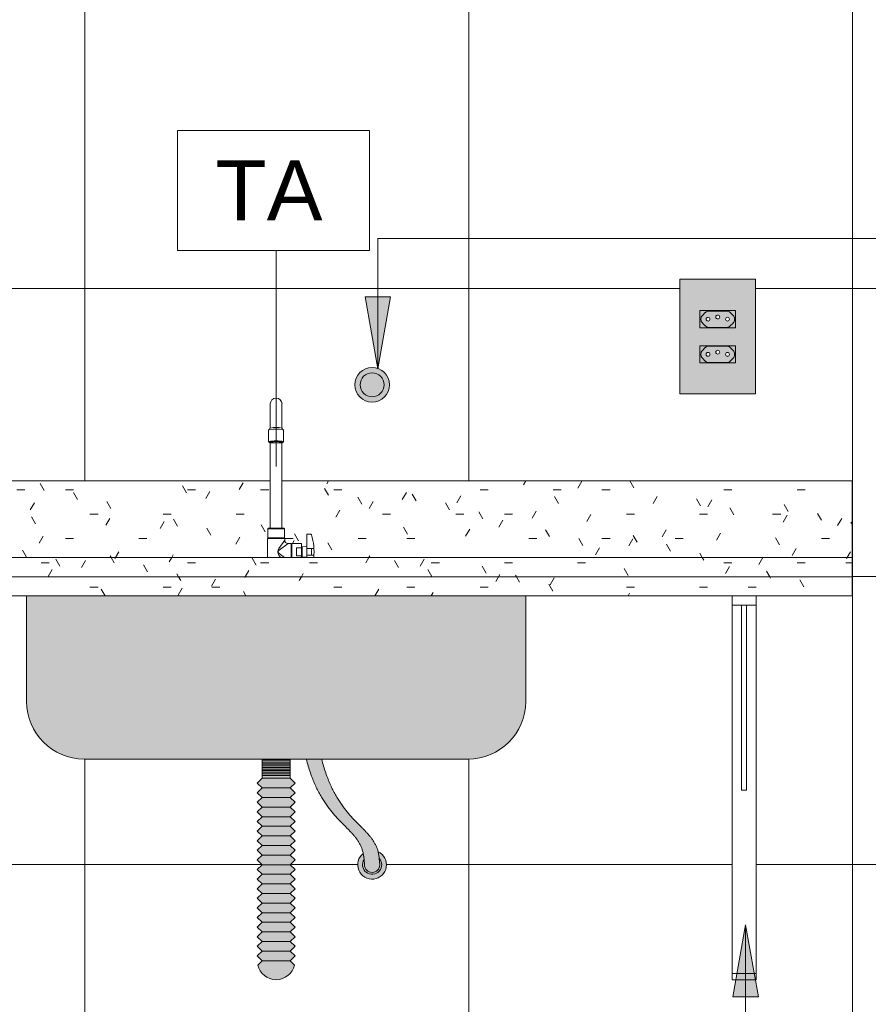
# Model space of a CAD drawing. Header units: metres. Extents: x 2.8 to 25.9, y -18.3 to 3.
# Tile 4 of 13: x 4.346 to 5.231, y 0.455 to 1.48. Entities that reach past the tile are written whole.
import ezdxf

# ---------------------------------------------------------------- set-up
doc = ezdxf.new("R2010")
doc.units = ezdxf.units.M
for name, color, linetype, lineweight in [('A-ANNO-KEYN', 7, 'Continuous', 9), ('A-DETL-GENF', 7, 'Continuous', 5), ('A-GENM', 7, 'Continuous', 5), ('A-WALL-PATT', 7, 'Continuous', 5), ('E-ELEC-FIXT', 7, 'Continuous', 5), ('G-ANNO-TEXT', 7, 'Continuous', 9), ('P-SANR-FIXT', 7, 'Continuous', 5), ('Q-CASE', 7, 'Continuous', 5), ('Q-SPCQ', 7, 'Continuous', 5)]:
    doc.layers.add(name, color=color, linetype=linetype, lineweight=lineweight)
doc.layers.add('A-DETL', color=7, linetype='Continuous', lineweight=5, true_color=0x00a600)
doc.styles.add('Arial_3', font='arial.ttf', dxfattribs={"height": 0.0625})
pattern_1 = [(0, (0, 0), (0.1016, 0.0254), [0.00838, -0.06782, 0.00838, -0.06782, -0.4064]), (0, (0, 0), (0.1016, 0.0254), [-0.1524, 0.00838, -0.14402, 0.00838, -0.06782, -0.1778]), (0, (0, 0), (0.1016, 0.0254), [-0.381, 0.00838, -0.04242, 0.00838, -0.11862]), (120, (0.0381, 0.0127), (-0.07279705, 0.07528818), [0.00838, -0.06782, 0.00838, -0.06782, -0.4064]), (120, (0.0381, 0.0127), (-0.07279705, 0.07528818), [-0.1524, 0.00838, -0.14402, 0.00838, -0.06782, -0.1778]), (120, (0.0381, 0.0127), (-0.07279705, 0.07528818), [-0.381, 0.00838, -0.04242, 0.00838, -0.11862]), (240, (0.0508, 0.0635), (-0.02880295, -0.10068818), [0.00838, -0.06782, 0.00838, -0.06782, -0.4064]), (240, (0.0508, 0.0635), (-0.02880295, -0.10068818), [-0.1524, 0.00838, -0.14402, 0.00838, -0.06782, -0.1778]), (240, (0.0508, 0.0635), (-0.02880295, -0.10068818), [-0.381, 0.00838, -0.04242, 0.00838, -0.11862])]

# ---------------------------------------------------------------- blocks, each defined once
blk = doc.blocks.new('Tampo de Bancada com Cuba - Granilite 50cm-2857465-2c')
at = {"layer": 'Q-CASE', "true_color": 0x808080}
h = blk.add_hatch(dxfattribs=at)
h.set_pattern_fill('FP_2', color=8, style=0, pattern_type=2)
h.set_pattern_definition(pattern_1)
h.paths.add_polyline_path([(4.0136, 0.92), (4.6046, 0.92), (4.6046, 0.9398), (4.6059, 0.9398), (4.6059, 0.9407), (4.605, 0.9407), (4.605, 0.9499), (4.6059, 0.9505), (4.6075, 0.9505), (4.6075, 1), (4.0136, 1), (4.0136, 0.9238)])
h.paths.add_polyline_path([(4.8763, 0.92), (5.2136, 0.92), (5.2136, 1), (4.6197, 1), (4.6197, 0.9505), (4.6216, 0.9505), (4.6222, 0.9499), (4.6222, 0.9407), (4.6213, 0.9407), (4.6214, 0.9398), (4.6225, 0.9398), (4.6226, 0.9373), (4.6236, 0.9357), (4.6251, 0.9348), (4.628, 0.9347), (4.6292, 0.9344), (4.6292, 0.9337), (4.63, 0.9337), (4.63, 0.9345), (4.64, 0.9345), (4.64, 0.9305), (4.6408, 0.9305), (4.6408, 0.9313), (4.6457, 0.9314), (4.6457, 0.9442), (4.6497, 0.9442), (4.6504, 0.9437), (4.6529, 0.9319), (4.6529, 0.92), (4.8325, 0.92)])
h.paths.add_polyline_path([(4.64, 0.92), (4.6457, 0.92), (4.6457, 0.9205), (4.6408, 0.9206), (4.6408, 0.9214), (4.64, 0.9214), (4.64, 0.9205)])
h = blk.add_hatch(dxfattribs=at)
h.set_pattern_fill('FP_2', color=8, style=0, pattern_type=2)
h.set_pattern_definition(pattern_1)
h.paths.add_polyline_path([(4.9638, 0.9), (5.2136, 0.9), (5.2136, 0.92), (4.0136, 0.92), (4.0136, 0.9), (4.8763, 0.9)])
h = blk.add_hatch(dxfattribs=at)
h.set_pattern_fill('FP_2', color=8, style=0, pattern_type=2)
h.set_pattern_definition(pattern_1)
h.paths.add_polyline_path([(5.2136, 0.88), (5.2136, 0.9), (4.0136, 0.9), (4.0136, 0.88), (4.9638, 0.88)])
at = {"layer": 'Q-CASE'}
for p, q in [((4.0136, 1), (4.6075, 1)), ((4.6197, 1), (5.2136, 1)), ((5.2136, 1), (5.2136, 0.92)), ((4.0136, 0.92), (5.2136, 0.92)), ((5.2136, 0.9), (5.2136, 0.92)), ((5.2136, 0.9), (4.0136, 0.9)), ((4.0136, 0.9), (5.2136, 0.9)), ((5.2136, 0.88), (5.2136, 0.9)), ((4.3536, 0.88), (4.0136, 0.88)), ((5.2136, 0.88), (4.8736, 0.88))]:
    blk.add_line(p, q, dxfattribs=at)
blk = doc.blocks.new('TORNEIRA DE MESA_ BICA MÓVEL_ BICA ALTA - 1167_C34_Cromado CR10-2217854-2c')
at = {"layer": 'P-SANR-FIXT'}
for p, q in [((4.6075, 1.08), (4.6075, 1.055)), ((4.6197, 1.055), (4.6197, 1.08)), ((4.6057, 1.053), (4.6057, 1.0409)), ((4.6214, 1.0409), (4.6214, 1.053)), ((4.6075, 1.0396), (4.6075, 0.9505)), ((4.6197, 0.9505), (4.6197, 1.0396)), ((4.6056, 0.9505), (4.605, 0.9499)), ((4.605, 0.9499), (4.605, 0.9407)), ((4.605, 0.9499), (4.6222, 0.9499)), ((4.6075, 0.9505), (4.6056, 0.9505)), ((4.6075, 0.9505), (4.6197, 0.9505)), ((4.6216, 0.9505), (4.6197, 0.9505)), ((4.6222, 0.9499), (4.6216, 0.9505)), ((4.6222, 0.9407), (4.6222, 0.9499)), ((4.6497, 0.9442), (4.6457, 0.9442)), ((4.6457, 0.9442), (4.6457, 0.9314)), ((4.6059, 0.9398), (4.6046, 0.9398)), ((4.6046, 0.9398), (4.6046, 0.92)), ((4.605, 0.9407), (4.6059, 0.9407)), ((4.6059, 0.9407), (4.6059, 0.9398)), ((4.6059, 0.9407), (4.6213, 0.9407)), ((4.6059, 0.9398), (4.6213, 0.9398)), ((4.6225, 0.9382), (4.6165, 0.9294)), ((4.626, 0.9347), (4.6168, 0.9277)), ((4.6213, 0.9398), (4.6213, 0.9407)), ((4.6213, 0.9407), (4.6222, 0.9407)), ((4.6225, 0.9398), (4.6213, 0.9398)), ((4.6225, 0.9382), (4.6225, 0.9398)), ((4.6292, 0.9347), (4.626, 0.9347)), ((4.6292, 0.9337), (4.6292, 0.9347)), ((4.63, 0.9337), (4.6292, 0.9337)), ((4.6292, 0.9337), (4.6292, 0.92)), ((4.64, 0.9345), (4.63, 0.9345)), ((4.63, 0.9345), (4.63, 0.9337)), ((4.63, 0.92), (4.63, 0.9337)), ((4.64, 0.9305), (4.64, 0.9345)), ((4.6168, 0.9242), (4.6223, 0.92)), ((4.6348, 0.9301), (4.6348, 0.9218)), ((4.64, 0.9301), (4.6348, 0.9301)), ((4.6408, 0.9305), (4.64, 0.9305)), ((4.64, 0.9305), (4.64, 0.9214)), ((4.6457, 0.9314), (4.6408, 0.9313)), ((4.6408, 0.9313), (4.6408, 0.9305)), ((4.6408, 0.9305), (4.6408, 0.9214)), ((4.6457, 0.9314), (4.6457, 0.9205)), ((4.6457, 0.9295), (4.6529, 0.9295)), ((4.6165, 0.9225), (4.6182, 0.92)), ((4.6348, 0.9218), (4.64, 0.9218)), ((4.64, 0.92), (4.64, 0.9214)), ((4.64, 0.9214), (4.6408, 0.9214)), ((4.6408, 0.9214), (4.6408, 0.9206)), ((4.6408, 0.9206), (4.6457, 0.9205)), ((4.6457, 0.9224), (4.6529, 0.9224)), ((4.6457, 0.9205), (4.6457, 0.92))]:
    blk.add_line(p, q, dxfattribs=at)
for centre, radius, start, end in [((4.6136, 1.08), 0.00611, 0, 180), ((4.6065, 1.0521), 0.00121, 92.5508, 131.4492), ((4.6055, 1.055), 0.00194, 300.0086, 0), ((4.6136, 0.9855), 0.0682, 84.0258, 95.9742), ((4.6136, 1.0204), 0.0351, 79.9629, 100.0371), ((4.6217, 1.055), 0.00194, 180, 239.9914), ((4.6206, 1.0521), 0.00121, 48.5508, 87.4492), ((4.6136, 0.9956), 0.0459, 80.1561, 99.8439), ((4.6069, 1.0409), 0.00113, 180, 234.4583), ((4.6078, 1.043), 0.00344, 243.1079, 264.8921), ((4.6136, 1.0995), 0.0602, 264.1674, 275.8326), ((4.6194, 1.043), 0.00344, 275.1079, 296.8921), ((4.6203, 1.0409), 0.00113, 305.5417, 0), ((4.6497, 0.9434), 0.0008, 20, 90), ((4.626, 0.9382), 0.0035, 180, 270), ((4.5943, 0.9259), 0.0588, 354.199, 17.5295), ((4.6214, 0.926), 0.00603, 145.542, 214.458), ((4.6181, 0.926), 0.00222, 127, 233), ((4.5943, 0.9259), 0.0561, 356.4132, 3.5868)]:
    blk.add_arc(centre, radius, start, end, dxfattribs=at)
blk.add_ellipse((4.6136, 1.0399), major_axis=(0.00662, 0), ratio=0.119103, start_param=5.892279, end_param=9.815684, dxfattribs=at)
blk = doc.blocks.new('1_b_2 Tomadas 2P_T_Conjunto 4x2 - a_ 2 Tomadas 2P_T 10A-V1-2c')
at = {"layer": 'A-GENM', "true_color": 0xfbfbfb}
h = blk.add_hatch(color=7, dxfattribs=at)
h.paths.add_polyline_path([(5.0342, 1.0906), (5.1131, 1.0906), (5.1131, 1.21), (5.0342, 1.21), (5.0342, 1.1101)])
h.paths.add_polyline_path([(5.0552, 1.1227), (5.0552, 1.1407), (5.0922, 1.1407), (5.0922, 1.1227), (5.0562, 1.1227)])
h.paths.add_polyline_path([(5.0681, 1.1593), (5.0552, 1.1593), (5.0552, 1.1773), (5.0922, 1.1773), (5.0922, 1.1593), (5.0732, 1.1593)])
at = {"layer": 'A-GENM'}
for p, q in [((5.1131, 1.21), (5.0342, 1.21)), ((5.0342, 1.0906), (5.0342, 1.21)), ((5.1131, 1.21), (5.1131, 1.0906)), ((5.0342, 1.0906), (5.1131, 1.0906))]:
    blk.add_line(p, q, dxfattribs=at)
blk = doc.blocks.new('x_Módulo de Tomada não listavel 2 - x_Módulo de Tomada não listavel 2-V2-2c')
at = {"layer": 'E-ELEC-FIXT', "true_color": 0xfbfbfb}
h = blk.add_hatch(color=7, dxfattribs=at)
h.paths.add_polyline_path([(5.0836, 1.1593), (5.0922, 1.1593), (5.0922, 1.1773), (5.0552, 1.1773), (5.0552, 1.1593), (5.0836, 1.1593)])
h.paths.add_polyline_path([(5.0727, 1.1598), (5.063, 1.16), (5.0618, 1.1605), (5.0601, 1.1619), (5.0569, 1.1654), (5.0564, 1.1666), (5.0563, 1.1693), (5.0564, 1.17), (5.0569, 1.1712), (5.0577, 1.1723), (5.0618, 1.1761), (5.0636, 1.1767), (5.0643, 1.1768), (5.0844, 1.1766), (5.0856, 1.1761), (5.0867, 1.1753), (5.0905, 1.1712), (5.0911, 1.1693), (5.0912, 1.1679), (5.091, 1.1666), (5.0905, 1.1654), (5.0897, 1.1643), (5.0856, 1.1605), (5.0841, 1.1599), (5.0831, 1.1598), (5.0732, 1.1598)])
h = blk.add_hatch(color=7, dxfattribs=at)
h.paths.add_polyline_path([(5.0732, 1.1598), (5.0844, 1.16), (5.0856, 1.1605), (5.0873, 1.1619), (5.0905, 1.1654), (5.091, 1.1666), (5.0911, 1.1693), (5.091, 1.17), (5.0905, 1.1712), (5.0897, 1.1723), (5.0856, 1.1761), (5.0838, 1.1767), (5.0831, 1.1768), (5.063, 1.1766), (5.0618, 1.1761), (5.0607, 1.1753), (5.0569, 1.1712), (5.0563, 1.1693), (5.0562, 1.1679), (5.0564, 1.1666), (5.0569, 1.1654), (5.0577, 1.1643), (5.0618, 1.1605), (5.0636, 1.1599), (5.0643, 1.1598)])
h.paths.add_polyline_path([(5.0838, 1.1663), (5.0828, 1.1666), (5.0821, 1.1673), (5.0818, 1.1686), (5.0821, 1.1694), (5.0828, 1.17), (5.0841, 1.1703), (5.0848, 1.17), (5.0855, 1.1693), (5.0858, 1.1683), (5.0855, 1.1673), (5.0848, 1.1666), (5.0841, 1.1663)])
h.paths.add_polyline_path([(5.0636, 1.1663), (5.0626, 1.1666), (5.0618, 1.1673), (5.0616, 1.1683), (5.0618, 1.1693), (5.0626, 1.17), (5.0636, 1.1703), (5.0646, 1.17), (5.0654, 1.1692), (5.0656, 1.1683), (5.0653, 1.1673), (5.0646, 1.1666), (5.0641, 1.1664)])
h.paths.add_polyline_path([(5.0737, 1.1686), (5.0727, 1.1688), (5.0719, 1.1697), (5.0717, 1.1706), (5.072, 1.1716), (5.0727, 1.1723), (5.0737, 1.1726), (5.0748, 1.1722), (5.0754, 1.1716), (5.0757, 1.1706), (5.0754, 1.1696), (5.0747, 1.1688), (5.0742, 1.1686)])
at = {"layer": 'E-ELEC-FIXT'}
for p, q in [((5.0922, 1.1773), (5.0552, 1.1773)), ((5.0552, 1.1773), (5.0552, 1.1593)), ((5.0577, 1.1723), (5.0607, 1.1753)), ((5.0643, 1.1768), (5.0831, 1.1768)), ((5.0867, 1.1753), (5.0897, 1.1723)), ((5.0922, 1.1593), (5.0922, 1.1773)), ((5.0552, 1.1593), (5.0922, 1.1593)), ((5.0562, 1.1679), (5.0562, 1.1687)), ((5.0607, 1.1613), (5.0577, 1.1643)), ((5.0831, 1.1598), (5.0643, 1.1598)), ((5.0897, 1.1643), (5.0867, 1.1613)), ((5.0912, 1.1687), (5.0912, 1.1679))]:
    blk.add_line(p, q, dxfattribs=at)
for centre, radius, start, end in [((5.0612, 1.1687), 0.005, 135, 180), ((5.0643, 1.1718), 0.005, 90, 135), ((5.0636, 1.1683), 0.002, 0, 180), ((5.0737, 1.1706), 0.002, 0, 180), ((5.0737, 1.1706), 0.002, 180, 0), ((5.0838, 1.1683), 0.002, 0, 180), ((5.0831, 1.1718), 0.005, 45, 90), ((5.0862, 1.1687), 0.005, 0, 45), ((5.0612, 1.1679), 0.005, 180, 225), ((5.0643, 1.1648), 0.005, 225, 270), ((5.0636, 1.1683), 0.002, 180, 0), ((5.0838, 1.1683), 0.002, 180, 0), ((5.0831, 1.1648), 0.005, 270, 315), ((5.0862, 1.1679), 0.005, 315, 0)]:
    blk.add_arc(centre, radius, start, end, dxfattribs=at)
blk = doc.blocks.new('x_Módulo de Tomada não listavel 2 - x_Módulo de Tomada não listavel 2-V3-2c')
at = {"layer": 'E-ELEC-FIXT', "true_color": 0xfbfbfb}
h = blk.add_hatch(color=7, dxfattribs=at)
h.paths.add_polyline_path([(5.0622, 1.1227), (5.0922, 1.1227), (5.0922, 1.1407), (5.0552, 1.1407), (5.0552, 1.1227), (5.0607, 1.1227)])
h.paths.add_polyline_path([(5.0742, 1.1232), (5.063, 1.1234), (5.0618, 1.1239), (5.0607, 1.1247), (5.0569, 1.1288), (5.0562, 1.1308), (5.0562, 1.1322), (5.0564, 1.1334), (5.0569, 1.1346), (5.0577, 1.1357), (5.0618, 1.1395), (5.0636, 1.1401), (5.0643, 1.1402), (5.0844, 1.14), (5.0856, 1.1395), (5.0867, 1.1387), (5.0905, 1.1346), (5.091, 1.1334), (5.0911, 1.1308), (5.091, 1.13), (5.0905, 1.1288), (5.0897, 1.1277), (5.0856, 1.1239), (5.0838, 1.1233), (5.0831, 1.1232), (5.0747, 1.1232)])
h = blk.add_hatch(color=7, dxfattribs=at)
h.paths.add_polyline_path([(5.0732, 1.1232), (5.0844, 1.1234), (5.0856, 1.1239), (5.0867, 1.1247), (5.0905, 1.1288), (5.0911, 1.1308), (5.0912, 1.1322), (5.091, 1.1334), (5.0905, 1.1346), (5.0887, 1.1367), (5.0856, 1.1395), (5.0838, 1.1401), (5.0831, 1.1402), (5.063, 1.14), (5.0618, 1.1395), (5.0607, 1.1387), (5.0569, 1.1346), (5.0564, 1.1334), (5.0562, 1.1308), (5.0564, 1.13), (5.0569, 1.1288), (5.0577, 1.1277), (5.0618, 1.1239), (5.0636, 1.1233), (5.0643, 1.1232)])
h.paths.add_polyline_path([(5.0838, 1.1297), (5.0828, 1.13), (5.082, 1.1308), (5.0818, 1.132), (5.0821, 1.1328), (5.0828, 1.1334), (5.0841, 1.1337), (5.0848, 1.1334), (5.0855, 1.1327), (5.0858, 1.1317), (5.0855, 1.1307), (5.0848, 1.13), (5.0841, 1.1297)])
h.paths.add_polyline_path([(5.0636, 1.1297), (5.0626, 1.13), (5.0618, 1.1308), (5.0616, 1.1317), (5.0618, 1.1327), (5.0626, 1.1334), (5.0636, 1.1337), (5.0646, 1.1334), (5.0654, 1.1326), (5.0656, 1.1317), (5.0653, 1.1307), (5.0646, 1.13), (5.0641, 1.1298)])
h.paths.add_polyline_path([(5.0737, 1.132), (5.0727, 1.1322), (5.0719, 1.1331), (5.0717, 1.134), (5.072, 1.135), (5.0727, 1.1357), (5.0737, 1.136), (5.0747, 1.1357), (5.0754, 1.135), (5.0757, 1.134), (5.0754, 1.133), (5.0747, 1.1322), (5.0742, 1.132)])
at = {"layer": 'E-ELEC-FIXT'}
for p, q in [((5.0922, 1.1407), (5.0552, 1.1407)), ((5.0552, 1.1407), (5.0552, 1.1227)), ((5.0577, 1.1357), (5.0607, 1.1387)), ((5.0643, 1.1402), (5.0831, 1.1402)), ((5.0867, 1.1387), (5.0897, 1.1357)), ((5.0922, 1.1227), (5.0922, 1.1407)), ((5.0562, 1.1313), (5.0562, 1.1321)), ((5.0912, 1.1321), (5.0912, 1.1313)), ((5.0552, 1.1227), (5.0922, 1.1227)), ((5.0607, 1.1247), (5.0577, 1.1277)), ((5.0831, 1.1232), (5.0643, 1.1232)), ((5.0897, 1.1277), (5.0867, 1.1247))]:
    blk.add_line(p, q, dxfattribs=at)
for centre, radius, start, end in [((5.0643, 1.1352), 0.005, 90, 135), ((5.0831, 1.1352), 0.005, 45, 90), ((5.0612, 1.1321), 0.005, 135, 180), ((5.0612, 1.1313), 0.005, 180, 225), ((5.0636, 1.1317), 0.002, 0, 180), ((5.0636, 1.1317), 0.002, 180, 0), ((5.0737, 1.134), 0.002, 0, 180), ((5.0737, 1.134), 0.002, 180, 0), ((5.0838, 1.1317), 0.002, 0, 180), ((5.0838, 1.1317), 0.002, 180, 0), ((5.0862, 1.1321), 0.005, 0, 45), ((5.0862, 1.1313), 0.005, 315, 0), ((5.0643, 1.1282), 0.005, 225, 270), ((5.0831, 1.1282), 0.005, 270, 315)]:
    blk.add_arc(centre, radius, start, end, dxfattribs=at)
blk = doc.blocks.new('MAO FRANCESA_2 - MAO FRANCESA_1-2701017-2c')
at = {"layer": 'Q-SPCQ'}
for p, q in [((5.0886, 0.8705), (5.0886, 0.88)), ((5.1136, 0.88), (5.1136, 0.8705)), ((5.0886, 0.8688), (5.0886, 0.8705)), ((5.1136, 0.8705), (5.0886, 0.8705)), ((5.0886, 0.4867), (5.0886, 0.8688)), ((5.0986, 0.6778), (5.0986, 0.8705)), ((5.1036, 0.8705), (5.1036, 0.6778)), ((5.1136, 0.8705), (5.1136, 0.8688)), ((5.1136, 0.8688), (5.1136, 0.4867)), ((5.0986, 0.6778), (5.1036, 0.6778)), ((5.0886, 0.48), (5.0886, 0.4867)), ((5.0886, 0.4867), (5.1136, 0.4867)), ((5.1136, 0.4867), (5.1136, 0.48)), ((5.1136, 0.48), (5.0886, 0.48))]:
    blk.add_line(p, q, dxfattribs=at)
blk = doc.blocks.new('Identificador de nota-chave - Número da nota-chave - Enquadrada-2426861-2c')
at = {"layer": 'A-ANNO-KEYN'}
for p, q in [((4.1338, 1.24), (4.1338, 1.365)), ((4.1338, 1.365), (4.3338, 1.365)), ((4.3338, 1.365), (4.3338, 1.24)), ((4.1338, 1.24), (4.3338, 1.24))]:
    blk.add_line(p, q, dxfattribs=at)

msp = doc.modelspace()

# ---------------------------------------------------------------- hatches: boundary and pattern name
at = {"layer": 'A-DETL-GENF', "true_color": 0xebebeb}
h = msp.add_hatch(color=7, dxfattribs=at)
h.paths.add_polyline_path([(4.7136, 1.082), (4.7182, 1.0826), (4.7226, 1.0844), (4.7268, 1.0879), (4.7292, 1.0912), (4.731, 1.0953), (4.7316, 1.1), (4.731, 1.1047), (4.7292, 1.109), (4.7257, 1.1132), (4.7226, 1.1156), (4.7182, 1.1174), (4.7136, 1.118), (4.7089, 1.1174), (4.7046, 1.1156), (4.7009, 1.1127), (4.698, 1.109), (4.6962, 1.1047), (4.6956, 1.1), (4.6962, 1.0953), (4.698, 1.091), (4.7015, 1.0868), (4.7047, 1.0843), (4.7089, 1.0826), (4.7104, 1.0824)])
h.paths.add_polyline_path([(4.7136, 1.0875), (4.7104, 1.0879), (4.707, 1.0894), (4.7046, 1.0914), (4.7028, 1.0938), (4.7015, 1.0968), (4.7012, 1.1011), (4.7015, 1.1032), (4.7028, 1.1063), (4.7047, 1.1088), (4.7073, 1.1108), (4.7104, 1.1121), (4.7136, 1.1125), (4.7168, 1.1121), (4.7198, 1.1108), (4.7224, 1.1088), (4.7244, 1.1063), (4.7257, 1.1032), (4.7261, 1.1), (4.7257, 1.0968), (4.7244, 1.0938), (4.7224, 1.0912), (4.7198, 1.0892), (4.7168, 1.0879)])
at = {"layer": 'A-DETL-GENF', "true_color": 0xffffff}
for points in [[(4.7136, 1.0875), (4.7168, 1.0879), (4.7201, 1.0894), (4.7224, 1.0912), (4.7244, 1.0938), (4.7257, 1.0968), (4.7261, 1.1), (4.7257, 1.1032), (4.7244, 1.1063), (4.7222, 1.109), (4.7198, 1.1108), (4.7168, 1.1121), (4.7136, 1.1125), (4.7104, 1.1121), (4.7073, 1.1108), (4.7046, 1.1086), (4.7028, 1.1063), (4.7015, 1.1032), (4.7012, 1.0989), (4.7015, 1.0968), (4.7028, 1.0938), (4.7047, 1.0912), (4.7073, 1.0892), (4.7104, 1.0879)], [(4.6112, 0.4804), (4.616, 0.4804), (4.6207, 0.4815), (4.6249, 0.4838), (4.6285, 0.487), (4.6311, 0.491), (4.6328, 0.4955), (4.6283, 0.5), (4.6333, 0.505), (4.6283, 0.51), (4.6333, 0.515), (4.6283, 0.52), (4.6333, 0.525), (4.6283, 0.53), (4.6333, 0.535), (4.6283, 0.54), (4.6333, 0.545), (4.6283, 0.55), (4.6333, 0.555), (4.6283, 0.56), (4.6333, 0.565), (4.6283, 0.57), (4.6333, 0.575), (4.6283, 0.58), (4.6333, 0.585), (4.6283, 0.59), (4.6333, 0.595), (4.6283, 0.6), (4.6333, 0.605), (4.6283, 0.61), (4.6333, 0.615), (4.6283, 0.62), (4.6333, 0.625), (4.6283, 0.63), (4.6333, 0.635), (4.6283, 0.64), (4.6333, 0.645), (4.6283, 0.65), (4.6333, 0.655), (4.6283, 0.66), (4.6333, 0.665), (4.6283, 0.67), (4.6333, 0.675), (4.6283, 0.68), (4.6333, 0.685), (4.6283, 0.69), (4.6283, 0.71), (4.5989, 0.71), (4.5989, 0.69), (4.5939, 0.685), (4.5989, 0.68), (4.5939, 0.675), (4.5989, 0.67), (4.5939, 0.665), (4.5989, 0.66), (4.5939, 0.655), (4.5989, 0.65), (4.5939, 0.645), (4.5989, 0.64), (4.5939, 0.635), (4.5989, 0.63), (4.5939, 0.625), (4.5989, 0.62), (4.5939, 0.615), (4.5989, 0.61), (4.5939, 0.605), (4.5989, 0.6), (4.5939, 0.595), (4.5989, 0.59), (4.5939, 0.585), (4.5989, 0.58), (4.5939, 0.575), (4.5989, 0.57), (4.5939, 0.565), (4.5989, 0.56), (4.5939, 0.555), (4.5989, 0.55), (4.5939, 0.545), (4.5989, 0.54), (4.5939, 0.535), (4.5989, 0.53), (4.5939, 0.525), (4.5989, 0.52), (4.5939, 0.515), (4.5989, 0.51), (4.5939, 0.505), (4.5989, 0.5), (4.5944, 0.4955), (4.596, 0.491), (4.5991, 0.4867), (4.6023, 0.4838), (4.6065, 0.4815)], [(4.7136, 0.592), (4.7166, 0.5927), (4.7176, 0.5931), (4.7198, 0.595), (4.7208, 0.5967), (4.7213, 0.5979), (4.7216, 0.6), (4.7209, 0.6067), (4.7208, 0.607), (4.7198, 0.6132), (4.7191, 0.6162), (4.7162, 0.6226), (4.7124, 0.6282), (4.7076, 0.6339), (4.692, 0.6499), (4.6866, 0.6563), (4.681, 0.6639), (4.6742, 0.6753), (4.6702, 0.6833), (4.6653, 0.6956), (4.6609, 0.71), (4.6449, 0.71), (4.6493, 0.6956), (4.6542, 0.6833), (4.6595, 0.6729), (4.665, 0.6639), (4.6706, 0.6563), (4.6762, 0.6497), (4.6964, 0.6282), (4.7002, 0.6226), (4.7031, 0.6162), (4.7049, 0.6088), (4.7059, 0.5979), (4.7073, 0.5952), (4.7084, 0.594), (4.7096, 0.5931), (4.7117, 0.5922)], [(4.7153, 0.5851), (4.7192, 0.5861), (4.7224, 0.5879), (4.7252, 0.5906), (4.7273, 0.5939), (4.7284, 0.5976), (4.7283, 0.6022), (4.7277, 0.6052), (4.7258, 0.6086), (4.7231, 0.6116), (4.72, 0.6136), (4.7209, 0.6067), (4.7225, 0.6044), (4.7233, 0.6019), (4.7235, 0.5997), (4.7231, 0.5971), (4.7222, 0.5951), (4.7205, 0.5929), (4.7185, 0.5914), (4.7165, 0.5905), (4.7136, 0.5901), (4.7115, 0.5903), (4.7094, 0.591), (4.7066, 0.5929), (4.7054, 0.5943), (4.7044, 0.5962), (4.7037, 0.5989), (4.7037, 0.6013), (4.7042, 0.6034), (4.7053, 0.6056), (4.7042, 0.6117), (4.7012, 0.6084), (4.6997, 0.6057), (4.6987, 0.6019), (4.6987, 0.598), (4.7002, 0.5935), (4.7016, 0.5909), (4.7044, 0.5882), (4.7077, 0.5862), (4.7117, 0.5852), (4.7145, 0.5851)], [(4.7143, 0.59), (4.7176, 0.5909), (4.7195, 0.592), (4.7213, 0.5938), (4.7227, 0.596), (4.7233, 0.598), (4.7235, 0.6002), (4.7231, 0.6028), (4.7222, 0.605), (4.7211, 0.6065), (4.7216, 0.5997), (4.7211, 0.5973), (4.7205, 0.596), (4.7189, 0.5941), (4.7176, 0.5931), (4.7157, 0.5923), (4.7136, 0.592), (4.711, 0.5925), (4.7096, 0.5931), (4.7073, 0.5952), (4.7067, 0.596), (4.7058, 0.5985), (4.7054, 0.6034), (4.7052, 0.6054), (4.704, 0.6026), (4.7037, 0.6), (4.704, 0.5974), (4.7049, 0.5951), (4.7064, 0.5931), (4.7084, 0.5916), (4.7106, 0.5905), (4.713, 0.5901), (4.7142, 0.59)]]:
    msp.add_hatch(color=7, dxfattribs=at).paths.add_polyline_path(points)
at = {"layer": 'A-DETL-GENF', "true_color": 0xebebeb}
msp.add_hatch(color=7, dxfattribs=at).paths.add_polyline_path([(4.6653, 0.71), (4.8136, 0.71), (4.8291, 0.712), (4.8436, 0.718), (4.856, 0.7276), (4.8655, 0.74), (4.8715, 0.7545), (4.8736, 0.77), (4.8736, 0.88), (4.3536, 0.88), (4.3536, 0.77), (4.3556, 0.7545), (4.3616, 0.74), (4.3712, 0.7276), (4.3836, 0.718), (4.3981, 0.712), (4.4136, 0.71), (4.6609, 0.71)])
at = {"layer": 'A-WALL-PATT', "true_color": 0x808080}
h = msp.add_hatch(dxfattribs=at)
h.set_pattern_fill('FP_3', color=8, style=0, pattern_type=2)
h.set_pattern_definition([(0, (3.214, 0), (0, 0.3), []), (90, (3.214, 0), (-0.4, 2e-17), [])])
h.paths.add_polyline_path([(3.2157, 0), (6.0136, 0), (6.0136, 1.5), (3.2137, 1.5), (3.2137, 0.1), (3.2157, 0.1)])
h.paths.add_polyline_path([(5.5542, 0.2406), (5.5545, 0.36), (5.6331, 0.36), (5.6331, 0.2406), (5.5545, 0.2406)])
h.paths.add_polyline_path([(5.5836, 0.2797), (5.5846, 0.28), (5.5853, 0.2807), (5.5855, 0.2819), (5.5853, 0.2827), (5.5846, 0.2834), (5.5836, 0.2837), (5.5826, 0.2834), (5.5818, 0.2827), (5.5816, 0.2817), (5.5818, 0.2807), (5.5826, 0.28), (5.583, 0.2798)])
h.paths.add_polyline_path([(5.6038, 0.2797), (5.6048, 0.28), (5.6055, 0.2807), (5.6058, 0.2819), (5.6055, 0.2827), (5.6048, 0.2834), (5.6038, 0.2837), (5.6028, 0.2834), (5.602, 0.2826), (5.6018, 0.2817), (5.6021, 0.2807), (5.6028, 0.28), (5.6033, 0.2798)])
h.paths.add_polyline_path([(5.5937, 0.282), (5.5947, 0.2822), (5.5955, 0.2831), (5.5957, 0.284), (5.5954, 0.285), (5.5947, 0.2857), (5.5937, 0.286), (5.5927, 0.2857), (5.592, 0.285), (5.5917, 0.284), (5.592, 0.283), (5.5927, 0.2822), (5.5932, 0.282)])
h.paths.add_polyline_path([(5.5836, 0.3163), (5.5846, 0.3166), (5.5853, 0.3173), (5.5856, 0.3183), (5.5853, 0.3193), (5.5846, 0.32), (5.5836, 0.3203), (5.5826, 0.32), (5.5818, 0.3193), (5.5816, 0.3183), (5.5818, 0.3173), (5.5826, 0.3166), (5.583, 0.3164)])
h.paths.add_polyline_path([(5.6038, 0.3163), (5.6048, 0.3166), (5.6055, 0.3173), (5.6058, 0.3183), (5.6055, 0.3193), (5.6048, 0.32), (5.6038, 0.3203), (5.6028, 0.32), (5.602, 0.3192), (5.6018, 0.3183), (5.6021, 0.3173), (5.6028, 0.3166), (5.6033, 0.3164)])
h.paths.add_polyline_path([(5.5937, 0.3186), (5.5947, 0.3188), (5.5955, 0.3197), (5.5957, 0.3206), (5.5954, 0.3216), (5.5947, 0.3223), (5.5937, 0.3226), (5.5927, 0.3223), (5.592, 0.3216), (5.5917, 0.3206), (5.592, 0.3196), (5.5927, 0.3188), (5.5932, 0.3186)])
h.paths.add_polyline_path([(5.1136, 0.48), (5.0886, 0.48), (5.0886, 0.88), (4.8736, 0.88), (4.8736, 0.77), (4.8715, 0.7545), (4.8655, 0.74), (4.856, 0.7276), (4.8436, 0.718), (4.8291, 0.712), (4.8136, 0.71), (4.6609, 0.71), (4.6653, 0.6956), (4.6702, 0.6833), (4.6762, 0.6716), (4.6817, 0.6629), (4.6871, 0.6557), (4.6922, 0.6497), (4.7124, 0.6282), (4.7162, 0.6226), (4.7191, 0.6162), (4.72, 0.6136), (4.7236, 0.6111), (4.7258, 0.6086), (4.7277, 0.605), (4.7285, 0.6014), (4.7283, 0.5973), (4.7273, 0.5939), (4.7252, 0.5905), (4.7224, 0.5879), (4.7189, 0.586), (4.7142, 0.5851), (4.7114, 0.5852), (4.7073, 0.5864), (4.7044, 0.5882), (4.7012, 0.5916), (4.6997, 0.5943), (4.6987, 0.5984), (4.6987, 0.6019), (4.7002, 0.6065), (4.7016, 0.609), (4.7042, 0.6118), (4.7031, 0.6162), (4.7002, 0.6226), (4.6964, 0.6282), (4.692, 0.6334), (4.6762, 0.6497), (4.6706, 0.6563), (4.665, 0.6639), (4.6582, 0.6753), (4.6542, 0.6833), (4.6493, 0.6956), (4.6449, 0.71), (4.6283, 0.71), (4.6283, 0.69), (4.6333, 0.685), (4.6283, 0.68), (4.6333, 0.675), (4.6283, 0.67), (4.6333, 0.665), (4.6283, 0.66), (4.6333, 0.655), (4.6283, 0.65), (4.6333, 0.645), (4.6283, 0.64), (4.6333, 0.635), (4.6283, 0.63), (4.6333, 0.625), (4.6283, 0.62), (4.6333, 0.615), (4.6283, 0.61), (4.6333, 0.605), (4.6283, 0.6), (4.6333, 0.595), (4.6283, 0.59), (4.6333, 0.585), (4.6283, 0.58), (4.6333, 0.575), (4.6283, 0.57), (4.6333, 0.565), (4.6283, 0.56), (4.6333, 0.555), (4.6283, 0.55), (4.6333, 0.545), (4.6283, 0.54), (4.6333, 0.535), (4.6283, 0.53), (4.6333, 0.525), (4.6283, 0.52), (4.6333, 0.515), (4.6283, 0.51), (4.6333, 0.505), (4.6285, 0.4998), (4.6328, 0.4955), (4.6311, 0.491), (4.6283, 0.4868), (4.6249, 0.4838), (4.6207, 0.4815), (4.616, 0.4804), (4.6112, 0.4804), (4.6065, 0.4815), (4.6023, 0.4838), (4.5987, 0.487), (4.596, 0.491), (4.5944, 0.4955), (4.5987, 0.5002), (4.5939, 0.505), (4.5989, 0.51), (4.5939, 0.515), (4.5989, 0.52), (4.5939, 0.525), (4.5989, 0.53), (4.5939, 0.535), (4.5989, 0.54), (4.5939, 0.545), (4.5989, 0.55), (4.5939, 0.555), (4.5989, 0.56), (4.5939, 0.565), (4.5989, 0.57), (4.5939, 0.575), (4.5989, 0.58), (4.5939, 0.585), (4.5989, 0.59), (4.5939, 0.595), (4.5989, 0.6), (4.5939, 0.605), (4.5989, 0.61), (4.5939, 0.615), (4.5989, 0.62), (4.5939, 0.625), (4.5989, 0.63), (4.5939, 0.635), (4.5989, 0.64), (4.5939, 0.645), (4.5989, 0.65), (4.5939, 0.655), (4.5989, 0.66), (4.5939, 0.665), (4.5989, 0.67), (4.5939, 0.675), (4.5989, 0.68), (4.5939, 0.685), (4.5989, 0.69), (4.5989, 0.71), (4.4136, 0.71), (4.3981, 0.712), (4.3836, 0.718), (4.3712, 0.7276), (4.3616, 0.74), (4.3556, 0.7545), (4.3536, 0.77), (4.3536, 0.88), (4.1386, 0.88), (4.1386, 0.48), (4.1136, 0.48), (4.1136, 0.88), (4.0136, 0.88), (4.0136, 1), (4.6075, 1), (4.6075, 1.0396), (4.6062, 1.0399), (4.6057, 1.0409), (4.6057, 1.053), (4.6069, 1.0536), (4.6074, 1.0545), (4.6075, 1.055), (4.6077, 1.0816), (4.6083, 1.0831), (4.6093, 1.0844), (4.6105, 1.0853), (4.612, 1.086), (4.6137, 1.0861), (4.6152, 1.086), (4.6166, 1.0853), (4.6179, 1.0844), (4.6189, 1.0831), (4.6195, 1.0816), (4.6197, 1.08), (4.62, 1.054), (4.6207, 1.0533), (4.6214, 1.053), (4.6214, 1.0409), (4.6207, 1.0398), (4.6197, 1.0396), (4.6197, 1), (5.2136, 1), (5.2136, 0.88), (5.1136, 0.88), (5.1136, 0.4867)])
h.paths.add_polyline_path([(4.7136, 1.082), (4.7089, 1.0826), (4.7046, 1.0844), (4.7009, 1.0873), (4.698, 1.091), (4.6962, 1.0953), (4.6956, 1.1), (4.6962, 1.1047), (4.698, 1.109), (4.7012, 1.113), (4.7047, 1.1157), (4.7089, 1.1174), (4.7144, 1.1179), (4.7182, 1.1174), (4.7231, 1.1152), (4.7263, 1.1127), (4.7292, 1.1088), (4.731, 1.1047), (4.7316, 1.1), (4.731, 1.0953), (4.7292, 1.091), (4.7263, 1.0873), (4.7224, 1.0843), (4.7182, 1.0826), (4.7168, 1.0824)])
h.paths.add_polyline_path([(3.9152, 1.0906), (3.8942, 1.0906), (3.8942, 1.21), (3.9731, 1.21), (3.9731, 1.0906), (3.9245, 1.0906)])
h.paths.add_polyline_path([(5.0622, 1.0906), (5.0342, 1.0906), (5.0342, 1.21), (5.1131, 1.21), (5.1131, 1.0906), (5.0732, 1.0906)])
h.paths.add_polyline_path([(3.9236, 1.1297), (3.9246, 1.13), (3.9253, 1.1308), (3.9255, 1.132), (3.9253, 1.1327), (3.9245, 1.1334), (3.9236, 1.1337), (3.9226, 1.1334), (3.9218, 1.1327), (3.9216, 1.1317), (3.9218, 1.1307), (3.9226, 1.13), (3.923, 1.1298)])
h.paths.add_polyline_path([(5.0636, 1.1297), (5.0646, 1.13), (5.0653, 1.1308), (5.0655, 1.132), (5.0653, 1.1327), (5.0646, 1.1334), (5.0636, 1.1337), (5.0626, 1.1334), (5.0618, 1.1327), (5.0616, 1.1317), (5.0618, 1.1307), (5.0626, 1.13), (5.063, 1.1298)])
h.paths.add_polyline_path([(5.0838, 1.1297), (5.0848, 1.13), (5.0856, 1.1308), (5.0858, 1.1317), (5.0855, 1.1327), (5.0848, 1.1334), (5.0838, 1.1337), (5.0828, 1.1334), (5.082, 1.1326), (5.0818, 1.1317), (5.0821, 1.1307), (5.0828, 1.13), (5.0833, 1.1298)])
h.paths.add_polyline_path([(3.9438, 1.1297), (3.9448, 1.13), (3.9456, 1.1308), (3.9458, 1.1317), (3.9455, 1.1327), (3.9448, 1.1334), (3.9438, 1.1337), (3.9428, 1.1334), (3.942, 1.1326), (3.9418, 1.1317), (3.9421, 1.1307), (3.9428, 1.13), (3.9433, 1.1298)])
h.paths.add_polyline_path([(3.9337, 1.132), (3.9347, 1.1322), (3.9355, 1.1331), (3.9357, 1.134), (3.9354, 1.135), (3.9347, 1.1357), (3.9337, 1.136), (3.9327, 1.1357), (3.932, 1.135), (3.9317, 1.134), (3.932, 1.133), (3.9327, 1.1322), (3.9332, 1.132)])
h.paths.add_polyline_path([(5.0737, 1.132), (5.0747, 1.1322), (5.0755, 1.1331), (5.0757, 1.134), (5.0754, 1.135), (5.0747, 1.1357), (5.0737, 1.136), (5.0727, 1.1357), (5.072, 1.135), (5.0717, 1.134), (5.072, 1.133), (5.0727, 1.1322), (5.0732, 1.132)])
h.paths.add_polyline_path([(5.0636, 1.1663), (5.0646, 1.1666), (5.0653, 1.1673), (5.0655, 1.1686), (5.0653, 1.1693), (5.0646, 1.17), (5.0636, 1.1703), (5.0626, 1.17), (5.0618, 1.1693), (5.0616, 1.1683), (5.0618, 1.1673), (5.0626, 1.1666), (5.063, 1.1664)])
h.paths.add_polyline_path([(3.9236, 1.1663), (3.9246, 1.1666), (3.9253, 1.1673), (3.9255, 1.1686), (3.9253, 1.1693), (3.9245, 1.17), (3.9236, 1.1703), (3.9226, 1.17), (3.9218, 1.1693), (3.9216, 1.1683), (3.9218, 1.1673), (3.9226, 1.1666), (3.923, 1.1664)])
h.paths.add_polyline_path([(3.9438, 1.1663), (3.9448, 1.1666), (3.9455, 1.1673), (3.9458, 1.1683), (3.9455, 1.1693), (3.9448, 1.17), (3.9438, 1.1703), (3.9428, 1.17), (3.942, 1.1692), (3.9418, 1.1683), (3.9421, 1.1673), (3.9428, 1.1666), (3.9433, 1.1664)])
h.paths.add_polyline_path([(5.0838, 1.1663), (5.0848, 1.1666), (5.0855, 1.1673), (5.0858, 1.1683), (5.0855, 1.1693), (5.0848, 1.17), (5.0838, 1.1703), (5.0828, 1.17), (5.082, 1.1692), (5.0818, 1.1683), (5.0821, 1.1673), (5.0828, 1.1666), (5.0833, 1.1664)])
h.paths.add_polyline_path([(5.0737, 1.1686), (5.0747, 1.1688), (5.0755, 1.1697), (5.0757, 1.1706), (5.0754, 1.1716), (5.0747, 1.1723), (5.0737, 1.1726), (5.0726, 1.1722), (5.072, 1.1716), (5.0717, 1.1706), (5.072, 1.1696), (5.0727, 1.1688), (5.0732, 1.1686)])
h.paths.add_polyline_path([(3.9337, 1.1686), (3.9347, 1.1688), (3.9355, 1.1697), (3.9357, 1.1706), (3.9354, 1.1716), (3.9347, 1.1723), (3.9337, 1.1726), (3.9326, 1.1722), (3.932, 1.1716), (3.9317, 1.1706), (3.932, 1.1696), (3.9327, 1.1688), (3.9332, 1.1686)])
at = {"layer": 'G-ANNO-TEXT'}
for points in [[(4.7196, 1.1166), (4.7328, 1.1916), (4.7064, 1.1916)], [(5.1027, 0.5374), (5.0895, 0.4624), (5.116, 0.4624)]]:
    msp.add_hatch(color=256, dxfattribs=at).paths.add_polyline_path(points)

# ---------------------------------------------------------------- linework, layer by layer
at = {"layer": 'A-ANNO-KEYN'}
msp.add_line((4.6138, 1.0148), (4.6138, 1.24), dxfattribs=at)
at = {"layer": 'A-DETL', "color": 7}
for p, q in [((4.8736, 0.88), (4.3536, 0.88)), ((4.3536, 0.88), (4.3536, 0.77)), ((4.8736, 0.77), (4.8736, 0.88)), ((4.4136, 0.71), (4.5989, 0.71)), ((4.6283, 0.71), (4.5989, 0.71)), ((4.5989, 0.71), (4.5989, 0.69)), ((4.5989, 0.7097), (4.6283, 0.7097)), ((4.6283, 0.7081), (4.5989, 0.7081)), ((4.6283, 0.71), (4.6449, 0.71)), ((4.6283, 0.69), (4.6283, 0.71)), ((4.6609, 0.71), (4.6449, 0.71)), ((4.6609, 0.71), (4.8136, 0.71)), ((4.5989, 0.7063), (4.6283, 0.7063)), ((4.6283, 0.7048), (4.5989, 0.7048)), ((4.5989, 0.703), (4.6283, 0.703)), ((4.6283, 0.7014), (4.5989, 0.7014)), ((4.5989, 0.6997), (4.6283, 0.6997)), ((4.6283, 0.6981), (4.5989, 0.6981)), ((4.5989, 0.69), (4.5939, 0.685)), ((4.5989, 0.6963), (4.6283, 0.6963)), ((4.6283, 0.6948), (4.5989, 0.6948)), ((4.5989, 0.693), (4.6283, 0.693)), ((4.6283, 0.69), (4.5989, 0.69)), ((4.6333, 0.685), (4.6283, 0.69)), ((4.5939, 0.685), (4.5989, 0.68)), ((4.5989, 0.68), (4.5939, 0.675)), ((4.5989, 0.68), (4.6283, 0.68)), ((4.6283, 0.68), (4.6333, 0.685)), ((4.6333, 0.675), (4.6283, 0.68)), ((4.5939, 0.675), (4.5989, 0.67)), ((4.5989, 0.67), (4.5939, 0.665)), ((4.5989, 0.67), (4.6283, 0.67)), ((4.6283, 0.67), (4.6333, 0.675)), ((4.6333, 0.665), (4.6283, 0.67)), ((4.5939, 0.665), (4.5989, 0.66)), ((4.5989, 0.66), (4.5939, 0.655)), ((4.6283, 0.66), (4.5989, 0.66)), ((4.6283, 0.66), (4.6333, 0.665)), ((4.6333, 0.655), (4.6283, 0.66)), ((4.5939, 0.655), (4.5989, 0.65)), ((4.5989, 0.65), (4.5939, 0.645)), ((4.5989, 0.65), (4.6283, 0.65)), ((4.6283, 0.65), (4.6333, 0.655)), ((4.6333, 0.645), (4.6283, 0.65)), ((4.5939, 0.645), (4.5989, 0.64)), ((4.5989, 0.64), (4.5939, 0.635)), ((4.5989, 0.64), (4.6283, 0.64)), ((4.6283, 0.64), (4.6333, 0.645)), ((4.6333, 0.635), (4.6283, 0.64)), ((4.5939, 0.635), (4.5989, 0.63)), ((4.5989, 0.63), (4.5939, 0.625)), ((4.6283, 0.63), (4.5989, 0.63)), ((4.6283, 0.63), (4.6333, 0.635)), ((4.6333, 0.625), (4.6283, 0.63)), ((4.5939, 0.625), (4.5989, 0.62)), ((4.5989, 0.62), (4.5939, 0.615)), ((4.5989, 0.62), (4.6283, 0.62)), ((4.6283, 0.62), (4.6333, 0.625)), ((4.6333, 0.615), (4.6283, 0.62)), ((4.5939, 0.615), (4.5989, 0.61)), ((4.5989, 0.61), (4.5939, 0.605)), ((4.5989, 0.61), (4.6283, 0.61)), ((4.6283, 0.61), (4.6333, 0.615)), ((4.6333, 0.605), (4.6283, 0.61)), ((4.7053, 0.6056), (4.7043, 0.6118)), ((4.7056, 0.6), (4.7053, 0.6056)), ((4.72, 0.6136), (4.7208, 0.607)), ((4.7211, 0.6065), (4.7216, 0.6)), ((4.5939, 0.605), (4.5989, 0.6)), ((4.5989, 0.6), (4.5939, 0.595)), ((4.5939, 0.595), (4.5989, 0.59)), ((4.6283, 0.6), (4.5989, 0.6)), ((4.6283, 0.6), (4.6333, 0.605)), ((4.6333, 0.595), (4.6283, 0.6)), ((4.6283, 0.59), (4.6333, 0.595)), ((4.5989, 0.59), (4.5939, 0.585)), ((4.5939, 0.585), (4.5989, 0.58)), ((4.5989, 0.59), (4.6283, 0.59)), ((4.6333, 0.585), (4.6283, 0.59)), ((4.6283, 0.58), (4.6333, 0.585)), ((4.5989, 0.58), (4.5939, 0.575)), ((4.5939, 0.575), (4.5989, 0.57)), ((4.5989, 0.58), (4.6283, 0.58)), ((4.6333, 0.575), (4.6283, 0.58)), ((4.6283, 0.57), (4.6333, 0.575)), ((4.5989, 0.57), (4.5939, 0.565)), ((4.5939, 0.565), (4.5989, 0.56)), ((4.6283, 0.57), (4.5989, 0.57)), ((4.6333, 0.565), (4.6283, 0.57)), ((4.6283, 0.56), (4.6333, 0.565)), ((4.5989, 0.56), (4.5939, 0.555)), ((4.5939, 0.555), (4.5989, 0.55)), ((4.5989, 0.56), (4.6283, 0.56)), ((4.6333, 0.555), (4.6283, 0.56)), ((4.6283, 0.55), (4.6333, 0.555)), ((4.5989, 0.55), (4.5939, 0.545)), ((4.5939, 0.545), (4.5989, 0.54)), ((4.5989, 0.55), (4.6283, 0.55)), ((4.6333, 0.545), (4.6283, 0.55)), ((4.6283, 0.54), (4.6333, 0.545)), ((4.5989, 0.54), (4.5939, 0.535)), ((4.5939, 0.535), (4.5989, 0.53)), ((4.6283, 0.54), (4.5989, 0.54)), ((4.6333, 0.535), (4.6283, 0.54)), ((4.6283, 0.53), (4.6333, 0.535)), ((4.5989, 0.53), (4.5939, 0.525)), ((4.5939, 0.525), (4.5989, 0.52)), ((4.5989, 0.53), (4.6283, 0.53)), ((4.6333, 0.525), (4.6283, 0.53)), ((4.6283, 0.52), (4.6333, 0.525)), ((4.5989, 0.52), (4.5939, 0.515)), ((4.5939, 0.515), (4.5989, 0.51)), ((4.5989, 0.52), (4.6283, 0.52)), ((4.6333, 0.515), (4.6283, 0.52)), ((4.6283, 0.51), (4.6333, 0.515)), ((4.5989, 0.51), (4.5939, 0.505)), ((4.5939, 0.505), (4.5989, 0.5)), ((4.6283, 0.51), (4.5989, 0.51)), ((4.6333, 0.505), (4.6283, 0.51)), ((4.6283, 0.5), (4.6333, 0.505)), ((4.5989, 0.5), (4.5944, 0.4955)), ((4.6283, 0.5), (4.5989, 0.5)), ((4.6328, 0.4955), (4.6283, 0.5))]:
    msp.add_line(p, q, dxfattribs=at)
for centre, radius, start, end in [((4.7136, 1.1), 0.018, 0, 180), ((4.7136, 1.1), 0.0125, 0, 180), ((4.7136, 1.1), 0.018, 180, 360), ((4.7136, 1.1), 0.0125, 180, 0), ((4.4136, 0.77), 0.06, 180, 270), ((4.8136, 0.77), 0.06, 270, 360), ((4.7136, 0.6), 0.015, 128.1942, 64.848), ((4.7136, 0.6), 0.01, 146.0255, 44.2311), ((4.7136, 0.6), 0.01, 28.4095, 35.3038), ((4.7136, 0.6), 0.008, 180, 360), ((4.6136, 0.4999), 0.0197, 192.9444, 347.0556)]:
    msp.add_arc(centre, radius, start, end, dxfattribs=at)
for points, knots in [([(4.6449, 0.71), (4.6463, 0.7049), (4.6492, 0.6953), (4.6541, 0.683), (4.6585, 0.6743), (4.6622, 0.6682), (4.665, 0.6639), (4.6678, 0.6599), (4.6706, 0.6563), (4.6734, 0.6529), (4.6758, 0.6502), (4.6776, 0.6482), (4.679, 0.6467), (4.6804, 0.6453), (4.6818, 0.6439), (4.6831, 0.6425), (4.6849, 0.6407), (4.6866, 0.639), (4.6883, 0.6372), (4.6896, 0.636), (4.6908, 0.6347), (4.692, 0.6334), (4.6932, 0.6321), (4.6947, 0.6304), (4.6961, 0.6287), (4.6975, 0.6268), (4.6984, 0.6255), (4.6993, 0.624), (4.7002, 0.6226), (4.701, 0.6211), (4.7018, 0.6195), (4.7025, 0.6179), (4.7031, 0.6162), (4.7037, 0.6145), (4.7041, 0.613), (4.7043, 0.6121), (4.7043, 0.6118)], [0, 0, 0, 0, 0.0714286, 0.1428571, 0.2142857, 0.25, 0.2857143, 0.3214286, 0.3571429, 0.3928571, 0.4285714, 0.4464286, 0.4642857, 0.4821429, 0.5, 0.5178571, 0.5357143, 0.5714286, 0.5892857, 0.6071429, 0.625, 0.6428571, 0.6607143, 0.6785714, 0.7142857, 0.7321429, 0.75, 0.7678571, 0.7857143, 0.8035714, 0.8214286, 0.8392857, 0.8571429, 0.875, 0.8928571, 0.9007235, 0.9007235, 0.9007235, 0.9007235]), ([(4.7203, 0.612), (4.7203, 0.6122), (4.72, 0.613), (4.7197, 0.6145), (4.7189, 0.6168), (4.718, 0.619), (4.717, 0.6211), (4.7162, 0.6226), (4.7153, 0.624), (4.7141, 0.6259), (4.7128, 0.6278), (4.7114, 0.6295), (4.7103, 0.6308), (4.7092, 0.6321), (4.708, 0.6334), (4.7068, 0.6347), (4.7056, 0.636), (4.7043, 0.6372), (4.7031, 0.6385), (4.7018, 0.6398), (4.7004, 0.6411), (4.6991, 0.6425), (4.6978, 0.6439), (4.6964, 0.6453), (4.695, 0.6467), (4.6936, 0.6482), (4.6918, 0.6502), (4.6894, 0.6529), (4.6866, 0.6563), (4.6838, 0.6599), (4.681, 0.6639), (4.6782, 0.6682), (4.6745, 0.6743), (4.6701, 0.683), (4.6652, 0.6953), (4.6623, 0.7049), (4.6609, 0.71)], [0.1006225, 0.1006225, 0.1006225, 0.1006225, 0.1071429, 0.125, 0.1428571, 0.1785714, 0.1964286, 0.2142857, 0.2321429, 0.25, 0.2857143, 0.3035714, 0.3214286, 0.3392857, 0.3571429, 0.375, 0.3928571, 0.4107143, 0.4285714, 0.4464286, 0.4642857, 0.4821429, 0.5, 0.5178571, 0.5357143, 0.5535714, 0.5714286, 0.6071429, 0.6428571, 0.6785714, 0.7142857, 0.75, 0.7857143, 0.8571429, 0.9285714, 1, 1, 1, 1]), ([(4.7046, 0.6105), (4.7047, 0.6099), (4.7049, 0.6088), (4.7051, 0.6077), (4.7052, 0.6072)], [0.91348258, 0.91348258, 0.91348258, 0.91348258, 0.92857143, 0.94252605, 0.94252605, 0.94252605, 0.94252605])]:
    msp.add_open_spline(points, degree=3, knots=knots, dxfattribs=at)
at = {"layer": 'G-ANNO-TEXT'}
for p, q in [((4.7196, 1.2523), (6.3779, 1.2523)), ((4.7196, 1.1166), (4.7196, 1.2523)), ((4.7328, 1.1916), (4.7064, 1.1916)), ((4.7064, 1.1916), (4.7196, 1.1166)), ((4.7196, 1.1166), (4.7328, 1.1916)), ((5.1027, 0.5374), (5.0895, 0.4624)), ((5.116, 0.4624), (5.1027, 0.5374)), ((5.1027, 0.5374), (5.1027, 0.2497)), ((5.0895, 0.4624), (5.116, 0.4624))]:
    msp.add_line(p, q, dxfattribs=at)

# ---------------------------------------------------------------- block references
at = {"layer": 'A-ANNO-KEYN'}
msp.add_blockref('Identificador de nota-chave - Número da nota-chave - Enquadrada-2426861-2c', (0.377, 0), dxfattribs=at)
at = {"layer": 'E-ELEC-FIXT'}
for name in ['1_b_2 Tomadas 2P_T_Conjunto 4x2 - a_ 2 Tomadas 2P_T 10A-V1-2c', 'x_Módulo de Tomada não listavel 2 - x_Módulo de Tomada não listavel 2-V2-2c', 'x_Módulo de Tomada não listavel 2 - x_Módulo de Tomada não listavel 2-V3-2c']:
    msp.add_blockref(name, (0, 0), dxfattribs=at)
at = {"layer": 'P-SANR-FIXT'}
msp.add_blockref('TORNEIRA DE MESA_ BICA MÓVEL_ BICA ALTA - 1167_C34_Cromado CR10-2217854-2c', (0, 0), dxfattribs=at)
at = {"layer": 'Q-CASE'}
msp.add_blockref('Tampo de Bancada com Cuba - Granilite 50cm-2857465-2c', (0, 0), dxfattribs=at)
at = {"layer": 'Q-SPCQ'}
msp.add_blockref('MAO FRANCESA_2 - MAO FRANCESA_1-2701017-2c', (0, 0), dxfattribs=at)

# ---------------------------------------------------------------- texts
at = {"layer": 'A-ANNO-KEYN', "insert": (4.5504, 1.3337), "char_height": 0.0625, "width": 0.136287, "attachment_point": 1, "style": 'Arial_3'}
msp.add_mtext('TA', dxfattribs=at)

doc.saveas('drawing.dxf')
